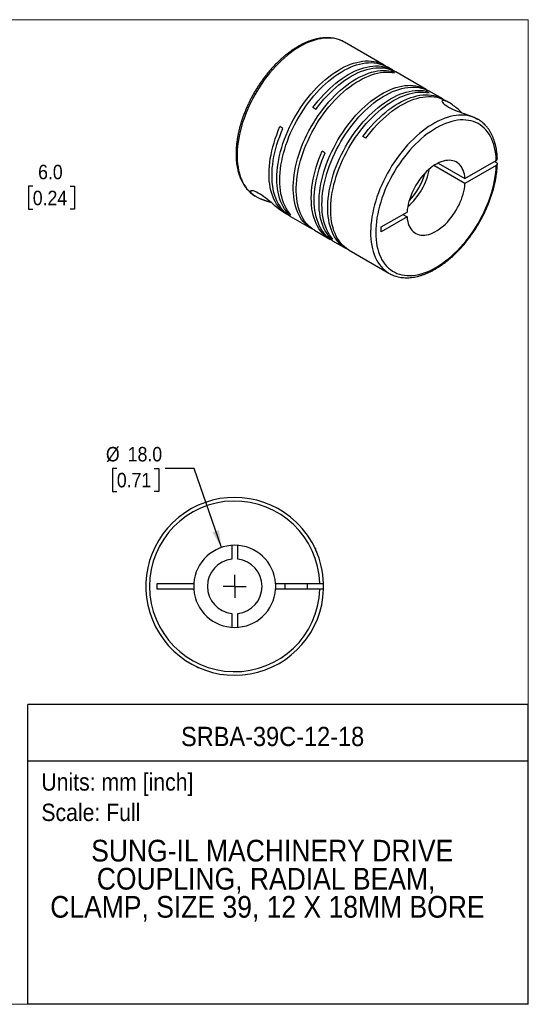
# Model space of a CAD drawing. Header units: millimetres. Extents: x 0 to 279, y 0 to 216.
# Tile 2 of 2: x 168 to 279, y 0 to 216. Entities that reach past the tile are written whole.
import ezdxf
from ezdxf.enums import TextEntityAlignment as Align

# ---------------------------------------------------------------- set-up
doc = ezdxf.new("R2010")
doc.units = ezdxf.units.MM
doc.linetypes.add('SLD-Solid', pattern=[0])
doc.layers.add('SLD-0', color=7, linetype='SLD-Solid', lineweight=25)
doc.layers.add('TEXT', color=140, linetype='SLD-Solid', lineweight=25)
doc.styles.add('SLDTEXTSTYLE0', font='GOTHIC.TTF', dxfattribs={"width": 0.913})
doc.dimstyles.new('SLDDIMSTYLE0', dxfattribs={"dimtxt": 3.175, "dimasz": 3.81, "dimexe": 0, "dimexo": 0.0625, "dimgap": 0.79375, "dimtad": 0, "dimtih": 1, "dimtoh": 1, "dimdec": 1, "dimrnd": 1e-09, "dimzin": 4, "dimdsep": 46, "dimtxsty": 'SLDTEXTSTYLE0', "dimsah": 1, "dimcen": 0, "dimadec": 0, "dimazin": 1, "dimtfac": 1, "dimtdec": 1, "dimtofl": 0, "dimtmove": 0, "dimatfit": 3, "dimfxl": 0, "dimfrac": 2, "dimtolj": 1, "dimtzin": 12, "dimarcsym": 0})
doc.dimstyles.new('SLDDIMSTYLE2', dxfattribs={"dimtxt": 3.175, "dimasz": 3.81, "dimexe": 0, "dimexo": 0.0625, "dimgap": 0.79375, "dimtad": 0, "dimtih": 1, "dimtoh": 1, "dimdec": 1, "dimrnd": 1e-09, "dimzin": 4, "dimdsep": 46, "dimtxsty": 'SLDTEXTSTYLE0', "dimsah": 1, "dimcen": 0.09, "dimadec": 0, "dimazin": 1, "dimtfac": 1, "dimtdec": 1, "dimtmove": 0, "dimatfit": 0, "dimfxl": 0, "dimfrac": 2, "dimtolj": 1, "dimtzin": 12, "dimarcsym": 0})

# ---------------------------------------------------------------- blocks, each defined once
blk = doc.blocks.new('SW_NOTE_0')
at = {"layer": 'TEXT', "color": 0, "insert": (0, 4.87), "char_height": 3.81, "attachment_point": 1, "style": 'SLDTEXTSTYLE0'}
blk.add_mtext('Scale: Full', dxfattribs=at)
blk = doc.blocks.new('SW_NOTE_0_1')
at = {"layer": 'TEXT', "color": 0, "insert": (0, 4.87), "char_height": 3.81, "attachment_point": 1, "style": 'SLDTEXTSTYLE0'}
blk.add_mtext('Units: mm [inch]', dxfattribs=at)
blk = doc.blocks.new('Block1')
at = {"layer": 'TEXT'}
for p, q in [((279.4, 65.76), (169.64, 65.76)), ((169.64, 0), (169.64, 65.76)), ((279.4, 0), (279.4, 65.76)), ((169.64, 53.4), (279.4, 53.4)), ((279.4, 0), (169.64, 0))]:
    blk.add_line(p, q, dxfattribs=at)
at = {"layer": 'TEXT', "color": 140}
for name, p in [('SW_NOTE_0_1', (172.59, 45.8)), ('SW_NOTE_0', (172.59, 39.13))]:
    blk.add_blockref(name, p, dxfattribs=at)
at = {"layer": 'TEXT', "color": 140, "style": 'SLDTEXTSTYLE0', "width": 0.913}
for tag, height, p in [('AUTOATTR0', 4.23, (203.22, 55.35)), ('AUTOATTR1_0', 4.76, (183.51, 29.89)), ('AUTOATTR1_1', 4.76, (184.74, 23.73)), ('AUTOATTR1_2', 4.76, (174.53, 17.57))]:
    blk.add_attdef(tag, text='', height=height, dxfattribs=at).set_placement(p, align=Align.BOTTOM_LEFT)
blk = doc.blocks.new('Block2')
at = {"color": 7, "linetype": 'SLD-Solid', "lineweight": 18}
for p, q in [((279.4, 215.9), (0, 215.9)), ((279.4, 0), (279.4, 215.9)), ((279.4, 0), (0, 0))]:
    blk.add_line(p, q, dxfattribs=at)
blk = doc.blocks.new('_D_5')
at = {"layer": 'SLD-0'}
for p, q in [((189.14, 117.52), (188.17, 117.52)), ((188.17, 117.52), (188.17, 112.48)), ((197.35, 117.52), (198.32, 117.52)), ((198.32, 117.52), (198.32, 112.48)), ((206.09, 117.52), (199.74, 117.52)), ((212.07, 100.16), (206.09, 117.52)), ((188.17, 112.48), (189.14, 112.48)), ((198.32, 112.48), (197.35, 112.48))]:
    blk.add_line(p, q, dxfattribs=at)
blk.add_solid([(212.07, 100.16), (211.55, 104.01), (210.11, 103.51)], dxfattribs=at)
at = {"layer": 'SLD-0', "char_height": 3.175, "attachment_point": 1, "style": 'SLDTEXTSTYLE0'}
for s, insert in [('%%c', (186.75, 122.22)), ('18.0', (191.53, 122.22)), ('0.71', (189.14, 116.53))]:
    blk.add_mtext(s, dxfattribs=dict(at, insert=insert))
blk = doc.blocks.new('SW_CENTERMARKSYMBOL_2')
at = {"layer": 'SLD-0', "color": 0}
for q in [(0, 2.54), (-2.54, 0), (0, -2.54), (2.54, 0)]:
    blk.add_line((0, 0), q, dxfattribs=at)
blk = doc.blocks.new('_D_6')
at = {"layer": 'SLD-0'}
for p, q in [((159.31, 195.12), (159.31, 202.74)), ((149.77, 195.12), (162.49, 195.12)), ((145.27, 189.13), (162.49, 189.13)), ((159.31, 179.41), (159.31, 189.13)), ((165.66, 179.41), (159.31, 179.41)), ((170.7, 179.39), (169.73, 179.39)), ((169.73, 179.39), (169.73, 174.35)), ((178.91, 179.39), (179.88, 179.39)), ((179.88, 179.39), (179.88, 174.35)), ((169.73, 174.35), (170.7, 174.35)), ((179.88, 174.35), (178.91, 174.35))]:
    blk.add_line(p, q, dxfattribs=at)
for points in [[(159.31, 195.12), (160.07, 198.93), (158.55, 198.93)], [(159.31, 189.13), (158.55, 185.32), (160.07, 185.32)]]:
    blk.add_solid(points, dxfattribs=at)
at = {"layer": 'SLD-0', "char_height": 3.175, "attachment_point": 1, "style": 'SLDTEXTSTYLE0'}
for s, insert in [('6.0', (171.87, 184.09)), ('0.24', (170.7, 178.4))]:
    blk.add_mtext(s, dxfattribs=dict(at, insert=insert))

msp = doc.modelspace()

# ---------------------------------------------------------------- linework, layer by layer
for p, q in [((247.76, 205.95), (239.07, 210.97)), ((249.67, 204.85), (248.41, 205.57)), ((250.05, 204.24), (249.4, 204.62)), ((249.4, 204.35), (249.4, 204.62)), ((257.03, 200.6), (250.32, 204.47)), ((257.62, 199.87), (256.96, 200.25)), ((256.96, 199.98), (256.96, 200.25)), ((260.63, 198.52), (257.68, 200.23)), ((232.8, 196.24), (232.15, 196.62)), ((261.98, 197.74), (261.28, 198.14)), ((225.58, 192.07), (224.93, 192.45)), ((268.33, 194.08), (268.14, 194.18)), ((268.34, 194.07), (268.33, 194.08)), ((243.76, 189.91), (243.11, 190.29)), ((234.85, 186.73), (234.19, 187.1)), ((265.5, 179.99), (258.7, 183.92)), ((259.62, 184.45), (265.5, 181.05)), ((265.5, 181.05), (272.37, 185.02)), ((272.37, 183.95), (265.5, 179.99)), ((272.37, 184.61), (272.02, 184.81)), ((219.35, 177.33), (219.5, 177.24)), ((219.37, 177.31), (219.57, 177.19)), ((225.92, 173.52), (226.57, 173.15)), ((226.63, 173.51), (226.86, 173.64)), ((227.28, 173.13), (226.63, 173.51)), ((227.22, 172.78), (231.87, 170.09)), ((247.14, 170.45), (252.81, 173.72)), ((251.89, 173.19), (252.81, 172.66)), ((252.81, 172.66), (247.14, 169.39)), ((232.52, 169.72), (235.83, 167.81)), ((247.14, 169.39), (247.14, 170.45)), ((235.89, 168.16), (236.12, 168.29)), ((236.54, 167.78), (235.89, 168.16)), ((236.48, 167.43), (239.44, 165.72)), ((240.09, 165.35), (248.84, 160.29)), ((248.84, 160.29), (248.91, 160.26)), ((214.35, 100.63), (214.35, 97.61)), ((215.65, 97.61), (215.65, 100.63)), ((232.8, 99.85), (232.6, 100.05)), ((232.69, 99.85), (232.8, 99.85)), ((232.8, 99.61), (232.8, 99.85)), ((198, 92.3), (206.03, 92.3)), ((198, 91), (198, 92.3)), ((206.03, 91), (198, 91)), ((223.98, 92.3), (233.69, 92.3)), ((233.69, 91), (223.98, 91)), ((226, 92.3), (226, 91)), ((231, 91), (231, 92.3)), ((214.35, 85.68), (214.35, 82.67)), ((215.65, 82.67), (215.65, 85.68)), ((206.6, 74.05), (206.8, 73.85)), ((206.8, 73.96), (206.8, 73.85)), ((206.8, 73.85), (207.04, 73.85))]:
    msp.add_line(p, q)
at = {"flags": 128}
for points in [[(239.07, 210.97), (239.04, 210.99), (238.54, 211.24), (238.02, 211.46), (237.48, 211.63), (236.92, 211.75), (236.34, 211.84), (235.75, 211.88), (235.14, 211.88), (234.51, 211.83), (233.87, 211.74), (233.23, 211.61), (232.57, 211.43), (231.9, 211.21), (231.23, 210.95), (230.55, 210.65), (229.87, 210.31), (229.19, 209.93), (228.5, 209.51), (227.82, 209.05), (227.15, 208.55), (226.48, 208.02), (225.81, 207.46), (225.16, 206.86), (224.51, 206.23), (223.88, 205.57), (223.26, 204.89), (222.65, 204.17), (222.06, 203.44), (221.49, 202.68), (220.94, 201.89), (220.41, 201.09), (219.9, 200.28), (219.41, 199.44), (218.95, 198.6), (218.51, 197.74), (218.1, 196.87), (217.72, 196), (217.36, 195.12), (217.04, 194.24), (216.74, 193.36), (216.48, 192.48), (216.25, 191.61), (216.04, 190.74), (215.88, 189.88), (215.74, 189.03), (215.64, 188.19), (215.57, 187.36), (215.53, 186.56), (215.53, 185.77), (215.56, 185), (215.63, 184.25), (215.73, 183.53), (215.86, 182.84), (216.03, 182.17), (216.22, 181.53), (216.46, 180.92), (216.72, 180.34), (217.01, 179.8), (217.33, 179.29), (217.68, 178.82), (218.06, 178.38), (218.47, 177.99), (218.91, 177.63), (219.37, 177.31)], [(226.63, 173.51), (226.26, 173.96), (225.91, 174.45), (225.6, 174.97), (225.31, 175.53), (225.06, 176.13), (224.84, 176.75), (224.65, 177.41), (224.5, 178.09), (224.38, 178.81), (224.3, 179.54), (224.24, 180.31), (224.23, 181.09), (224.24, 181.89), (224.29, 182.72), (224.38, 183.55), (224.5, 184.4), (224.65, 185.27), (224.84, 186.14), (225.05, 187.02), (225.31, 187.9), (225.59, 188.79), (225.9, 189.68), (226.25, 190.56), (226.62, 191.45), (227.02, 192.32), (227.45, 193.19), (227.9, 194.05), (228.38, 194.9), (228.89, 195.73), (229.41, 196.54), (229.96, 197.34), (230.53, 198.11), (231.12, 198.87), (231.72, 199.6), (232.34, 200.3), (232.97, 200.97), (233.62, 201.62), (234.28, 202.23), (234.94, 202.81), (235.62, 203.36), (236.3, 203.87), (236.98, 204.34), (237.67, 204.78), (238.36, 205.18), (239.04, 205.53), (239.73, 205.85), (240.41, 206.12), (241.08, 206.36), (241.75, 206.55), (242.41, 206.69), (243.05, 206.79), (243.69, 206.85), (244.31, 206.86), (244.91, 206.83), (245.5, 206.75), (246.07, 206.64), (246.61, 206.47), (247.14, 206.27), (247.65, 206.02), (248.08, 205.75)], [(227.28, 173.13), (226.91, 173.58), (226.56, 174.07), (226.25, 174.6), (225.96, 175.16), (225.71, 175.75), (225.49, 176.38), (225.31, 177.03), (225.15, 177.72), (225.03, 178.43), (224.95, 179.17), (224.89, 179.93), (224.88, 180.71), (224.89, 181.52), (224.94, 182.34), (225.03, 183.18), (225.15, 184.03), (225.3, 184.89), (225.49, 185.76), (225.71, 186.64), (225.96, 187.53), (226.24, 188.41), (226.55, 189.3), (226.9, 190.19), (227.27, 191.07), (227.67, 191.95), (228.1, 192.82), (228.55, 193.67), (229.03, 194.52), (229.54, 195.35), (230.06, 196.17), (230.61, 196.96), (231.18, 197.74), (231.77, 198.49), (232.37, 199.22), (232.99, 199.92), (233.62, 200.6), (234.27, 201.24), (234.93, 201.86), (235.6, 202.44), (236.27, 202.98), (236.95, 203.49), (237.63, 203.97), (238.32, 204.4), (239.01, 204.8), (239.7, 205.16), (240.38, 205.47), (241.06, 205.75), (241.73, 205.98), (242.4, 206.17), (243.06, 206.31), (243.7, 206.42), (244.34, 206.47), (244.96, 206.49), (245.56, 206.45), (246.15, 206.38), (246.72, 206.26), (247.26, 206.1), (247.79, 205.89), (248.3, 205.64), (248.41, 205.57)], [(232.15, 196.62), (232.72, 197.38), (233.32, 198.12), (233.93, 198.84), (234.56, 199.53), (235.2, 200.19), (235.85, 200.82), (236.51, 201.42), (237.18, 201.98), (237.86, 202.51), (238.54, 203), (239.23, 203.46), (239.91, 203.88), (240.6, 204.25), (241.29, 204.59), (241.97, 204.89), (242.65, 205.14), (243.32, 205.35), (243.98, 205.52), (244.63, 205.64), (245.27, 205.72), (245.9, 205.76), (246.51, 205.75), (247.11, 205.7), (247.69, 205.6), (248.24, 205.46), (248.78, 205.27), (249.3, 205.05), (249.79, 204.78), (249.99, 204.65)], [(232.8, 196.24), (233.37, 197.01), (233.97, 197.75), (234.58, 198.46), (235.21, 199.15), (235.85, 199.81), (236.5, 200.44), (237.16, 201.04), (237.83, 201.6), (238.51, 202.13), (239.19, 202.63), (239.88, 203.08), (240.56, 203.5), (241.25, 203.88), (241.94, 204.22), (242.62, 204.51), (243.3, 204.76), (243.97, 204.98), (244.63, 205.14), (245.28, 205.27), (245.92, 205.35), (246.55, 205.38), (247.16, 205.37), (247.76, 205.32), (248.34, 205.22), (248.89, 205.08), (249.43, 204.9), (249.95, 204.67), (250.32, 204.47)], [(232.2, 169.91), (231.75, 170.16), (231.28, 170.47), (230.84, 170.83), (230.43, 171.22), (230.04, 171.65), (229.68, 172.12), (229.35, 172.63), (229.05, 173.17), (228.79, 173.75), (228.55, 174.36), (228.35, 175), (228.18, 175.67), (228.04, 176.37), (227.94, 177.1), (227.87, 177.85), (227.84, 178.62), (227.84, 179.42), (227.87, 180.23), (227.94, 181.06), (228.04, 181.91), (228.18, 182.76), (228.35, 183.63), (228.55, 184.51), (228.79, 185.39), (229.05, 186.28), (229.35, 187.16), (229.68, 188.05), (230.04, 188.94), (230.43, 189.82), (230.84, 190.69), (231.28, 191.55), (231.75, 192.4), (232.25, 193.24), (232.76, 194.07), (233.3, 194.87), (233.86, 195.66), (234.44, 196.42), (235.03, 197.16), (235.64, 197.88), (236.27, 198.57), (236.91, 199.23), (237.56, 199.86), (238.23, 200.45), (238.9, 201.02), (239.57, 201.54), (240.26, 202.04), (240.94, 202.49), (241.63, 202.91), (242.32, 203.28), (243, 203.62), (243.69, 203.91), (244.36, 204.17), (245.03, 204.38), (245.7, 204.54), (246.35, 204.67), (246.99, 204.74), (247.61, 204.78), (248.23, 204.77), (248.82, 204.72), (249.4, 204.62)], [(232.52, 169.72), (232.4, 169.79), (231.94, 170.1), (231.49, 170.45), (231.08, 170.84), (230.69, 171.28), (230.33, 171.75), (230, 172.25), (229.7, 172.8), (229.44, 173.38), (229.2, 173.99), (229, 174.63), (228.83, 175.3), (228.69, 176), (228.59, 176.73), (228.52, 177.48), (228.49, 178.25), (228.49, 179.04), (228.52, 179.86), (228.59, 180.69), (228.69, 181.53), (228.83, 182.39), (229, 183.26), (229.2, 184.13), (229.44, 185.01), (229.7, 185.9), (230, 186.79), (230.33, 187.68), (230.69, 188.56), (231.08, 189.44), (231.49, 190.31), (231.94, 191.18), (232.4, 192.03), (232.9, 192.87), (233.41, 193.69), (233.95, 194.5), (234.51, 195.28), (235.09, 196.05), (235.68, 196.79), (236.29, 197.5), (236.92, 198.19), (237.56, 198.85), (238.21, 199.48), (238.88, 200.08), (239.55, 200.64), (240.22, 201.17), (240.91, 201.66), (241.59, 202.12), (242.28, 202.53), (242.97, 202.91), (243.65, 203.24), (244.34, 203.54), (245.01, 203.79), (245.68, 204), (246.35, 204.17), (247, 204.29), (247.64, 204.37), (248.26, 204.4), (248.88, 204.39), (249.47, 204.34), (250.05, 204.24)], [(235.89, 168.16), (235.52, 168.61), (235.17, 169.1), (234.86, 169.62), (234.58, 170.18), (234.32, 170.78), (234.1, 171.4), (233.92, 172.06), (233.76, 172.75), (233.64, 173.46), (233.56, 174.2), (233.51, 174.96), (233.49, 175.74), (233.51, 176.55), (233.56, 177.37), (233.64, 178.21), (233.76, 179.06), (233.91, 179.92), (234.1, 180.79), (234.32, 181.67), (234.57, 182.55), (234.85, 183.44), (235.16, 184.33), (235.51, 185.22), (235.88, 186.1), (236.28, 186.98), (236.71, 187.84), (237.17, 188.7), (237.65, 189.55), (238.15, 190.38), (238.68, 191.19), (239.23, 191.99), (239.79, 192.77), (240.38, 193.52), (240.98, 194.25), (241.6, 194.95), (242.24, 195.63), (242.88, 196.27), (243.54, 196.88), (244.21, 197.46), (244.88, 198.01), (245.56, 198.52), (246.25, 199), (246.93, 199.43), (247.62, 199.83), (248.31, 200.19), (248.99, 200.5), (249.67, 200.78), (250.35, 201.01), (251.01, 201.2), (251.67, 201.34), (252.32, 201.44), (252.95, 201.5), (253.57, 201.51), (254.17, 201.48), (254.76, 201.41), (255.33, 201.29), (255.88, 201.12), (256.4, 200.92), (256.91, 200.67), (257.35, 200.4)], [(236.54, 167.78), (236.17, 168.23), (235.82, 168.72), (235.51, 169.25), (235.23, 169.81), (234.97, 170.4), (234.76, 171.03), (234.57, 171.68), (234.41, 172.37), (234.29, 173.08), (234.21, 173.82), (234.16, 174.58), (234.14, 175.37), (234.16, 176.17), (234.21, 176.99), (234.29, 177.83), (234.41, 178.68), (234.56, 179.54), (234.75, 180.42), (234.97, 181.29), (235.22, 182.18), (235.5, 183.07), (235.82, 183.95), (236.16, 184.84), (236.53, 185.72), (236.93, 186.6), (237.36, 187.47), (237.82, 188.33), (238.3, 189.17), (238.8, 190), (239.33, 190.82), (239.88, 191.62), (240.44, 192.39), (241.03, 193.14), (241.63, 193.87), (242.25, 194.58), (242.89, 195.25), (243.53, 195.89), (244.19, 196.51), (244.86, 197.09), (245.53, 197.64), (246.21, 198.15), (246.9, 198.62), (247.58, 199.06), (248.27, 199.45), (248.96, 199.81), (249.64, 200.13), (250.32, 200.4), (251, 200.63), (251.66, 200.82), (252.32, 200.97), (252.97, 201.07), (253.6, 201.13), (254.22, 201.14), (254.82, 201.11), (255.41, 201.03), (255.98, 200.91), (256.53, 200.75), (257.05, 200.54), (257.56, 200.29), (257.68, 200.23)], [(239.77, 165.55), (239.32, 165.79), (238.85, 166.11), (238.41, 166.46), (237.99, 166.85), (237.61, 167.28), (237.25, 167.75), (236.92, 168.26), (236.62, 168.81), (236.35, 169.38), (236.12, 169.99), (235.91, 170.64), (235.74, 171.31), (235.61, 172.01), (235.5, 172.73), (235.44, 173.48), (235.4, 174.26), (235.4, 175.05), (235.44, 175.86), (235.5, 176.69), (235.61, 177.54), (235.74, 178.4), (235.91, 179.26), (236.12, 180.14), (236.35, 181.02), (236.62, 181.91), (236.92, 182.8), (237.25, 183.68), (237.61, 184.57), (237.99, 185.45), (238.41, 186.32), (238.85, 187.18), (239.32, 188.04), (239.81, 188.88), (240.33, 189.7), (240.87, 190.5), (241.42, 191.29), (242, 192.05), (242.6, 192.8), (243.21, 193.51), (243.84, 194.2), (244.48, 194.86), (245.13, 195.49), (245.79, 196.08), (246.46, 196.65), (247.14, 197.18), (247.82, 197.67), (248.51, 198.12), (249.2, 198.54), (249.88, 198.92), (250.57, 199.25), (251.25, 199.55), (251.93, 199.8), (252.6, 200.01), (253.26, 200.18), (253.91, 200.3), (254.55, 200.38), (255.18, 200.41), (255.79, 200.4), (256.39, 200.35), (256.96, 200.25)], [(240.09, 165.35), (239.97, 165.42), (239.5, 165.73), (239.06, 166.08), (238.64, 166.48), (238.26, 166.91), (237.9, 167.38), (237.57, 167.89), (237.27, 168.43), (237, 169.01), (236.77, 169.62), (236.56, 170.26), (236.39, 170.93), (236.26, 171.63), (236.16, 172.36), (236.09, 173.11), (236.05, 173.88), (236.05, 174.68), (236.09, 175.49), (236.16, 176.32), (236.26, 177.16), (236.39, 178.02), (236.56, 178.89), (236.77, 179.76), (237, 180.65), (237.27, 181.53), (237.57, 182.42), (237.9, 183.31), (238.26, 184.19), (238.64, 185.07), (239.06, 185.95), (239.5, 186.81), (239.97, 187.66), (240.46, 188.5), (240.98, 189.32), (241.52, 190.13), (242.07, 190.91), (242.65, 191.68), (243.25, 192.42), (243.86, 193.14), (244.49, 193.82), (245.13, 194.48), (245.78, 195.11), (246.44, 195.71), (247.11, 196.27), (247.79, 196.8), (248.47, 197.29), (249.16, 197.75), (249.85, 198.16), (250.53, 198.54), (251.22, 198.88), (251.9, 199.17), (252.58, 199.42), (253.25, 199.63), (253.91, 199.8), (254.56, 199.92), (255.2, 200), (255.83, 200.04), (256.44, 200.03), (257.04, 199.97), (257.62, 199.87)], [(243.11, 190.29), (243.68, 191.05), (244.28, 191.8), (244.89, 192.51), (245.52, 193.2), (246.16, 193.86), (246.81, 194.49), (247.47, 195.09), (248.14, 195.65), (248.82, 196.18), (249.5, 196.68), (250.19, 197.13), (250.87, 197.55), (251.56, 197.93), (252.25, 198.26), (252.93, 198.56), (253.61, 198.81), (254.28, 199.02), (254.94, 199.19), (255.59, 199.32), (256.23, 199.4), (256.86, 199.43), (257.47, 199.42), (258.07, 199.37), (258.65, 199.27), (259.2, 199.13), (259.74, 198.95), (260.26, 198.72), (260.75, 198.45), (260.95, 198.32)], [(243.76, 189.91), (244.33, 190.68), (244.93, 191.42), (245.54, 192.14), (246.17, 192.83), (246.81, 193.49), (247.46, 194.12), (248.12, 194.71), (248.79, 195.28), (249.47, 195.81), (250.15, 196.3), (250.84, 196.76), (251.52, 197.17), (252.21, 197.55), (252.9, 197.89), (253.58, 198.18), (254.26, 198.44), (254.93, 198.65), (255.59, 198.82), (256.24, 198.94), (256.88, 199.02), (257.51, 199.06), (258.12, 199.05), (258.72, 198.99), (259.3, 198.9), (259.86, 198.76), (260.39, 198.57), (260.91, 198.34), (261.28, 198.14)], [(264.83, 195.49), (264.76, 195.56), (264.61, 195.7), (264.31, 195.98), (263.98, 196.26), (263.72, 196.49), (263.51, 196.66), (263.26, 196.86), (263.02, 197.04), (262.8, 197.2), (262.52, 197.4), (262.26, 197.57), (262.02, 197.72), (261.8, 197.84), (261.6, 197.95), (261.32, 198.07), (261.08, 198.15), (260.88, 198.2), (260.72, 198.22), (260.58, 198.2), (260.49, 198.14), (260.46, 198.06), (260.48, 197.94), (260.56, 197.79), (260.7, 197.61), (260.91, 197.41), (261.17, 197.2), (261.5, 196.98), (261.89, 196.75), (262.32, 196.53), (262.79, 196.3), (263.28, 196.09), (263.79, 195.88), (264.31, 195.68), (264.83, 195.49), (265.34, 195.31), (265.81, 195.14), (266.27, 194.97), (266.72, 194.8), (267.24, 194.6), (267.71, 194.39), (268.14, 194.18), (268.14, 194.18)], [(268.14, 194.18), (267.63, 194.42), (267.11, 194.62), (266.56, 194.78), (265.99, 194.89), (265.41, 194.96), (264.81, 194.98), (264.19, 194.97), (263.56, 194.9), (262.92, 194.8), (262.27, 194.65), (261.6, 194.46), (260.93, 194.23), (260.26, 193.95), (259.58, 193.64), (258.9, 193.28), (258.22, 192.88), (257.54, 192.45), (256.86, 191.98), (256.18, 191.47), (255.51, 190.93), (254.85, 190.35), (254.2, 189.74), (253.56, 189.1), (252.93, 188.43), (252.32, 187.74), (251.72, 187.02), (251.13, 186.27), (250.57, 185.5), (250.02, 184.71), (249.5, 183.9), (249, 183.08), (248.52, 182.24), (248.07, 181.39), (247.64, 180.53), (247.24, 179.66), (246.86, 178.79), (246.52, 177.91), (246.2, 177.03), (245.92, 176.15), (245.67, 175.27), (245.44, 174.4), (245.26, 173.53), (245.1, 172.67), (244.97, 171.83), (244.88, 170.99), (244.83, 170.18), (244.8, 169.37), (244.81, 168.59), (244.86, 167.83), (244.94, 167.09), (245.05, 166.38), (245.19, 165.69), (245.37, 165.04), (245.58, 164.41), (245.82, 163.81), (246.09, 163.24), (246.39, 162.71), (246.73, 162.22), (247.09, 161.76), (247.48, 161.34), (247.9, 160.96), (248.34, 160.61), (248.81, 160.31), (248.84, 160.29)], [(226.9, 172.97), (226.63, 173.12), (226.16, 173.41), (225.71, 173.75), (225.28, 174.12), (224.88, 174.54), (224.52, 174.99), (224.18, 175.48), (223.87, 176.01), (223.59, 176.57), (223.34, 177.17), (223.12, 177.79), (222.94, 178.45), (222.79, 179.14), (222.68, 179.85), (222.59, 180.59), (222.54, 181.35), (222.53, 182.13), (222.55, 182.93), (222.6, 183.75), (222.69, 184.59), (222.81, 185.43), (222.96, 186.29), (223.15, 187.16), (223.37, 188.04), (223.62, 188.92), (223.9, 189.8), (224.22, 190.69), (224.56, 191.57), (224.93, 192.45)], [(272.37, 185.02), (272.33, 185.77), (272.26, 186.5), (272.15, 187.2), (272.01, 187.88), (271.83, 188.53), (271.62, 189.15), (271.38, 189.74), (271.11, 190.29), (270.8, 190.81), (270.47, 191.29), (270.11, 191.74), (269.72, 192.14), (269.3, 192.51), (268.85, 192.84), (268.38, 193.12), (267.89, 193.36), (267.37, 193.56), (266.83, 193.72), (266.27, 193.83), (265.7, 193.9), (265.1, 193.93), (264.49, 193.91), (263.87, 193.84), (263.24, 193.74), (262.59, 193.58), (261.94, 193.39), (261.27, 193.15), (260.61, 192.87), (259.94, 192.55), (259.26, 192.19), (258.59, 191.78), (257.92, 191.34), (257.25, 190.86), (256.59, 190.35), (255.93, 189.8), (255.28, 189.22), (254.64, 188.6), (254.02, 187.96), (253.4, 187.28), (252.8, 186.58), (252.22, 185.85), (251.66, 185.1), (251.11, 184.33), (250.59, 183.54), (250.09, 182.73), (249.61, 181.91), (249.16, 181.07), (248.73, 180.22), (248.33, 179.37), (247.96, 178.5), (247.61, 177.64), (247.3, 176.77), (247.02, 175.9), (246.77, 175.03), (246.55, 174.17), (246.36, 173.32), (246.21, 172.47), (246.09, 171.64), (246, 170.81), (245.95, 170.01), (245.93, 169.22), (245.95, 168.46), (246, 167.71), (246.09, 166.99), (246.21, 166.29), (246.36, 165.62), (246.55, 164.98), (246.77, 164.37), (247.02, 163.8), (247.3, 163.25), (247.61, 162.75), (247.96, 162.28), (248.33, 161.84), (248.73, 161.45), (249.16, 161.09), (249.61, 160.78), (250.09, 160.51), (250.59, 160.28), (251.11, 160.09), (251.66, 159.95), (252.22, 159.85), (252.8, 159.8), (253.4, 159.79), (254.02, 159.82), (254.64, 159.9), (255.28, 160.02), (255.93, 160.19), (256.59, 160.39), (257.25, 160.65), (257.92, 160.94), (258.59, 161.27), (259.26, 161.65), (259.94, 162.06), (260.61, 162.52), (261.27, 163.01), (261.94, 163.53), (262.59, 164.09), (263.24, 164.69), (263.87, 165.31), (264.49, 165.97), (265.1, 166.65), (265.7, 167.36), (266.27, 168.1), (266.83, 168.85), (267.37, 169.63), (267.89, 170.43), (268.38, 171.24), (268.85, 172.07), (269.3, 172.91), (269.72, 173.76), (270.11, 174.62), (270.47, 175.48), (270.8, 176.35), (271.11, 177.22), (271.38, 178.09), (271.62, 178.95), (271.83, 179.81), (272.01, 180.67), (272.15, 181.51), (272.26, 182.34), (272.33, 183.15), (272.37, 183.95)], [(227.22, 172.78), (226.86, 173), (226.4, 173.34), (225.97, 173.71), (225.57, 174.12), (225.2, 174.57), (224.86, 175.06), (224.54, 175.59), (224.26, 176.15), (224.01, 176.75), (223.79, 177.37), (223.6, 178.03), (223.45, 178.72), (223.33, 179.43), (223.25, 180.17), (223.2, 180.93), (223.18, 181.72), (223.2, 182.52), (223.25, 183.34), (223.33, 184.18), (223.45, 185.03), (223.61, 185.89), (223.79, 186.77), (224.01, 187.65), (224.27, 188.53), (224.55, 189.42), (224.86, 190.31), (225.21, 191.19), (225.58, 192.07)], [(236.16, 167.63), (235.95, 167.74), (235.47, 168.03), (235.01, 168.36), (234.59, 168.74), (234.18, 169.15), (233.81, 169.6), (233.47, 170.09), (233.15, 170.62), (232.87, 171.18), (232.62, 171.77), (232.4, 172.4), (232.22, 173.06), (232.06, 173.74), (231.94, 174.46), (231.86, 175.2), (231.81, 175.96), (231.79, 176.74), (231.81, 177.55), (231.86, 178.37), (231.95, 179.21), (232.07, 180.06), (232.22, 180.92), (232.41, 181.79), (232.63, 182.67), (232.88, 183.56), (233.16, 184.45), (233.48, 185.33), (233.82, 186.22), (234.19, 187.1)], [(236.48, 167.43), (236.12, 167.66), (235.66, 167.99), (235.24, 168.36), (234.83, 168.78), (234.46, 169.23), (234.12, 169.72), (233.8, 170.24), (233.52, 170.8), (233.27, 171.4), (233.05, 172.03), (232.87, 172.68), (232.71, 173.37), (232.59, 174.08), (232.51, 174.82), (232.46, 175.58), (232.44, 176.37), (232.46, 177.17), (232.51, 178), (232.6, 178.83), (232.72, 179.68), (232.87, 180.55), (233.06, 181.42), (233.28, 182.3), (233.53, 183.18), (233.81, 184.07), (234.13, 184.96), (234.47, 185.84), (234.85, 186.73)], [(265.5, 181.05), (265.45, 181.56), (265.37, 182.04), (265.25, 182.49), (265.1, 182.91), (264.92, 183.3), (264.71, 183.65), (264.47, 183.97), (264.2, 184.25), (263.9, 184.49), (263.58, 184.7), (263.23, 184.85), (262.86, 184.97), (262.47, 185.04), (262.07, 185.07), (261.65, 185.06), (261.21, 185), (260.77, 184.9), (260.31, 184.75), (259.85, 184.56), (259.39, 184.33), (258.92, 184.07), (258.46, 183.76), (258, 183.41), (257.55, 183.04), (257.1, 182.62), (256.67, 182.18), (256.25, 181.71), (255.84, 181.21), (255.45, 180.69), (255.08, 180.15), (254.74, 179.59), (254.42, 179.02), (254.12, 178.44), (253.85, 177.84), (253.61, 177.24), (253.39, 176.64), (253.21, 176.04), (253.06, 175.45), (252.94, 174.86), (252.86, 174.29), (252.81, 173.72)], [(252.81, 172.66), (252.86, 172.16), (252.94, 171.68), (253.06, 171.22), (253.21, 170.8), (253.39, 170.41), (253.61, 170.06), (253.85, 169.74), (254.12, 169.46), (254.42, 169.22), (254.74, 169.02), (255.08, 168.86), (255.45, 168.74), (255.84, 168.67), (256.25, 168.64), (256.67, 168.66), (257.1, 168.71), (257.55, 168.82), (258, 168.96), (258.46, 169.15), (258.92, 169.38), (259.39, 169.65), (259.85, 169.95), (260.31, 170.3), (260.77, 170.68), (261.21, 171.09), (261.65, 171.53), (262.07, 172), (262.47, 172.5), (262.86, 173.02), (263.23, 173.56), (263.58, 174.12), (263.9, 174.69), (264.2, 175.28), (264.47, 175.87), (264.71, 176.47), (264.92, 177.07), (265.1, 177.67), (265.25, 178.26), (265.37, 178.85), (265.45, 179.43), (265.5, 179.99)], [(225.92, 173.53), (225.76, 173.62), (225.56, 173.75), (225.25, 173.97), (224.93, 174.21), (224.61, 174.46), (224.27, 174.73), (223.9, 175.05), (223.51, 175.38), (223.11, 175.72), (222.7, 176.06), (222.27, 176.41), (221.84, 176.76), (221.4, 177.08), (220.97, 177.39), (220.55, 177.66), (220.15, 177.9), (219.78, 178.09), (219.45, 178.24), (219.15, 178.34), (218.91, 178.39), (218.71, 178.41), (218.57, 178.38), (218.49, 178.32), (218.47, 178.22), (218.48, 178.15), (218.52, 178.06), (218.58, 177.96), (218.76, 177.77), (219.02, 177.55), (219.37, 177.31), (219.37, 177.31)]]:
    msp.add_lwpolyline(points, dxfattribs=at)
for centre, radius, start, end in [((243.35, 185.98), 14.65, 310.9382, 349.0671), ((242.32, 186.58), 15.09, 316.4126, 343.5928), ((215, 91.65), 19.5, 46.1869, 358.0898), ((215, 91.65), 18.7, 1.992, 358.008), ((215, 91.65), 19.5, 1.9102, 46.1869), ((215, 91.65), 9, 4.1416, 175.8584), ((215, 91.65), 6, 96.2192, 263.7808), ((215, 91.65), 6, 276.2192, 83.7808), ((215, 91.65), 9, 175.8584, 184.1416), ((215, 91.65), 9, 184.1416, 355.8584), ((215, 91.65), 9, 355.8584, 4.1416), ((215, 91.65), 19.5, 358.0898, 1.9102)]:
    msp.add_arc(centre, radius, start, end)
for points, knots in [([(239.06, 210.97), (238.96, 211.02), (238.71, 211.17), (238.28, 211.37), (237.76, 211.56), (237.22, 211.72), (236.67, 211.84), (236.1, 211.92), (235.51, 211.96), (234.91, 211.95), (234.3, 211.91), (233.67, 211.83), (233.04, 211.71), (232.4, 211.55), (231.75, 211.35), (231.09, 211.11), (230.43, 210.83), (229.77, 210.51), (229.11, 210.16), (228.45, 209.77), (227.79, 209.35), (227.14, 208.89), (226.49, 208.4), (225.85, 207.88), (225.22, 207.33), (224.59, 206.75), (223.98, 206.14), (223.38, 205.5), (222.79, 204.84), (222.21, 204.16), (221.66, 203.46), (221.12, 202.73), (220.59, 201.99), (220.09, 201.23), (219.6, 200.45), (219.14, 199.66), (218.7, 198.85), (218.28, 198.04), (217.89, 197.22), (217.52, 196.39), (217.18, 195.56), (216.86, 194.72), (216.57, 193.88), (216.31, 193.04), (216.08, 192.2), (215.87, 191.37), (215.7, 190.54), (215.56, 189.72), (215.44, 188.91), (215.36, 188.11), (215.31, 187.33), (215.29, 186.55), (215.3, 185.79), (215.34, 185.05), (215.42, 184.33), (215.53, 183.63), (215.66, 182.96), (215.83, 182.3), (216.03, 181.68), (216.27, 181.08), (216.53, 180.51), (216.82, 179.97), (217.14, 179.47), (217.49, 178.99), (217.86, 178.56), (218.26, 178.15), (218.69, 177.79), (219.02, 177.53), (219.23, 177.41), (219.27, 177.38)], [0, 0, 0, 0, 0.008617, 0.02331, 0.038009, 0.052734, 0.067503, 0.082329, 0.097222, 0.112186, 0.127219, 0.142319, 0.157477, 0.172684, 0.18793, 0.203207, 0.218504, 0.233816, 0.249135, 0.264457, 0.279778, 0.295094, 0.310405, 0.325709, 0.341006, 0.356296, 0.371579, 0.386856, 0.402127, 0.417392, 0.432652, 0.447909, 0.463163, 0.478414, 0.493663, 0.508912, 0.524161, 0.539411, 0.554662, 0.569916, 0.585173, 0.600433, 0.615699, 0.63097, 0.646248, 0.661533, 0.676825, 0.692126, 0.707435, 0.722753, 0.738079, 0.753413, 0.768753, 0.784098, 0.799445, 0.814787, 0.83012, 0.845436, 0.860727, 0.875983, 0.891193, 0.906348, 0.921439, 0.936457, 0.951402, 0.966273, 0.981078, 0.99583, 1, 1, 1, 1]), ([(268.14, 194.18), (268.17, 194.17), (268.24, 194.13), (268.3, 194.09), (268.33, 194.07)], [0, 0, 0, 0, 0.493653, 1, 1, 1, 1]), ([(272.61, 185.34), (272.6, 185.48), (272.59, 185.86), (272.54, 186.47), (272.45, 187.19), (272.34, 187.88), (272.19, 188.55), (272, 189.19), (271.79, 189.81), (271.55, 190.4), (271.28, 190.95), (270.97, 191.48), (270.64, 191.97), (270.29, 192.43), (269.9, 192.86), (269.49, 193.25), (269.06, 193.6), (268.67, 193.88), (268.42, 194.02), (268.32, 194.08)], [0, 0, 0, 0, 0.033275, 0.096244, 0.159225, 0.222182, 0.285089, 0.347917, 0.410626, 0.473177, 0.535527, 0.597633, 0.659462, 0.720991, 0.782214, 0.843146, 0.903824, 0.964301, 1, 1, 1, 1]), ([(248.92, 160.26), (249.04, 160.19), (249.33, 160.03), (249.79, 159.83), (250.32, 159.65), (250.86, 159.5), (251.42, 159.4), (252, 159.33), (252.59, 159.31), (253.19, 159.32), (253.81, 159.37), (254.44, 159.47), (255.08, 159.6), (255.72, 159.78), (256.37, 159.99), (257.03, 160.24), (257.69, 160.53), (258.35, 160.86), (259.01, 161.23), (259.67, 161.63), (260.33, 162.06), (260.98, 162.53), (261.63, 163.03), (262.27, 163.56), (262.9, 164.12), (263.52, 164.71), (264.13, 165.33), (264.72, 165.97), (265.31, 166.64), (265.88, 167.33), (266.43, 168.04), (266.96, 168.77), (267.48, 169.52), (267.98, 170.29), (268.46, 171.07), (268.91, 171.87), (269.35, 172.67), (269.76, 173.49), (270.14, 174.31), (270.5, 175.15), (270.84, 175.98), (271.14, 176.82), (271.42, 177.66), (271.68, 178.5), (271.9, 179.33), (272.09, 180.16), (272.26, 180.99), (272.39, 181.81), (272.49, 182.61), (272.57, 183.4), (272.6, 183.95), (272.6, 184.24), (272.61, 184.28)], [0, 0, 0, 0, 0.0152204, 0.0350016, 0.0548001, 0.0746418, 0.094549, 0.1145383, 0.1346199, 0.1547971, 0.1750674, 0.1954233, 0.215854, 0.2363466, 0.256888, 0.2774659, 0.298069, 0.3186878, 0.3393148, 0.3599432, 0.3805681, 0.4011868, 0.4217974, 0.442399, 0.4629911, 0.4835736, 0.5041471, 0.5247119, 0.545269, 0.5658191, 0.5863632, 0.6069024, 0.6274376, 0.6479701, 0.6685009, 0.689031, 0.7095617, 0.7300936, 0.7506279, 0.7711657, 0.7917082, 0.8122564, 0.8328115, 0.8533745, 0.8739464, 0.8945281, 0.9151204, 0.935724, 0.9563392, 0.9769659, 0.9965131, 1, 1, 1, 1]), ([(272.37, 185.02), (272.41, 185.04), (272.49, 185.1), (272.57, 185.19), (272.6, 185.28), (272.6, 185.33), (272.6, 185.35)], [0, 0, 0, 0, 0.291822, 0.570168, 0.83503, 1, 1, 1, 1]), ([(272.37, 184.61), (272.39, 184.59), (272.44, 184.57), (272.49, 184.52), (272.54, 184.47), (272.57, 184.41), (272.6, 184.35), (272.61, 184.29), (272.6, 184.22), (272.58, 184.15), (272.53, 184.08), (272.46, 184.01), (272.4, 183.97), (272.37, 183.95)], [0, 0, 0, 0, 0.072652, 0.148954, 0.228907, 0.312511, 0.399768, 0.490677, 0.585239, 0.683452, 0.785317, 0.890833, 1, 1, 1, 1]), ([(219.37, 177.31), (219.43, 177.27), (219.57, 177.19), (219.81, 177.06), (220.07, 176.92), (220.36, 176.78), (220.61, 176.68), (220.79, 176.6), (220.89, 176.56), (221, 176.51), (221.11, 176.47), (221.23, 176.42), (221.36, 176.37), (221.48, 176.33), (221.63, 176.28), (221.78, 176.23), (221.95, 176.16), (222.15, 176.1), (222.43, 176.01), (222.7, 175.92), (222.9, 175.86), (222.95, 175.85)], [0, 0, 0, 0, 0.078339, 0.160672, 0.247028, 0.337429, 0.431897, 0.459671, 0.488517, 0.518436, 0.549426, 0.58149, 0.614626, 0.648835, 0.676833, 0.722183, 0.762057, 0.809643, 0.864941, 0.964481, 1, 1, 1, 1]), ([(233, 99.15), (233, 99.15), (233, 99.15), (232.97, 99.23), (232.92, 99.35), (232.88, 99.44), (232.84, 99.52), (232.81, 99.59), (232.8, 99.61)], [0, 0, 0, 0, 0.132878, 0.499099, 0.630606, 0.767865, 0.911476, 1, 1, 1, 1]), ([(233.69, 92.3), (233.72, 92.3), (233.78, 92.3), (233.87, 92.3), (233.95, 92.3), (234.03, 92.3), (234.1, 92.3), (234.16, 92.3), (234.23, 92.3), (234.28, 92.3), (234.33, 92.3), (234.37, 92.3), (234.4, 92.3), (234.43, 92.3), (234.45, 92.3), (234.47, 92.3), (234.48, 92.3), (234.49, 92.3), (234.49, 92.3), (234.49, 92.3)], [0, 0, 0, 0, 0.071069, 0.140606, 0.208613, 0.275089, 0.340035, 0.403449, 0.465332, 0.525685, 0.584507, 0.641799, 0.69756, 0.751791, 0.804492, 0.855663, 0.905304, 0.953416, 1, 1, 1, 1]), ([(234.49, 91), (234.49, 91), (234.49, 91), (234.47, 91), (234.44, 91), (234.4, 91), (234.34, 91), (234.27, 91), (234.18, 91), (234.07, 91), (233.95, 91), (233.83, 91), (233.74, 91), (233.69, 91)], [0, 0, 0, 0, 0.072652, 0.148954, 0.228907, 0.312511, 0.399768, 0.490677, 0.585239, 0.683452, 0.785317, 0.890833, 1, 1, 1, 1])]:
    msp.add_open_spline(points, degree=3, knots=knots)

# ---------------------------------------------------------------- block references
at = {"color": 7, "linetype": 'Continuous'}
msp.add_blockref('Block2', (0, 0), dxfattribs=at)
msp.add_blockref('Block1', (0, 0), dxfattribs=at).add_auto_attribs({'AUTOATTR0': 'SRBA-39C-12-18', 'AUTOATTR1_0': 'SUNG-IL MACHINERY DRIVE ', 'AUTOATTR1_1': 'COUPLING, RADIAL BEAM, ', 'AUTOATTR1_2': 'CLAMP, SIZE 39, 12 X 18MM BORE'})
at = {"layer": 'SLD-0'}
msp.add_blockref('SW_CENTERMARKSYMBOL_2', (215, 91.65), dxfattribs=at)

# ---------------------------------------------------------------- dimensions: what is measured, and where the dimension line sits
dim = msp.add_linear_dim(base=(159.31, 189.13), p1=(148.5, 195.12), p2=(144, 189.13), angle=90, dimstyle='SLDDIMSTYLE2', dxfattribs=at)
dim.commit()
dim.dimension.update_dxf_attribs({"geometry": '_D_6', "text_midpoint": (159.31, 179.41), "dimtype": 160})
dim = msp.add_diameter_dim_2p(p1=(217.93, 83.14), p2=(212.07, 100.16), dimstyle='SLDDIMSTYLE0', dxfattribs=at)
dim.commit()
dim.dimension.update_dxf_attribs({"geometry": '_D_5', "text_midpoint": (193.25, 117.52), "dimtype": 163})

doc.saveas('drawing.dxf')
